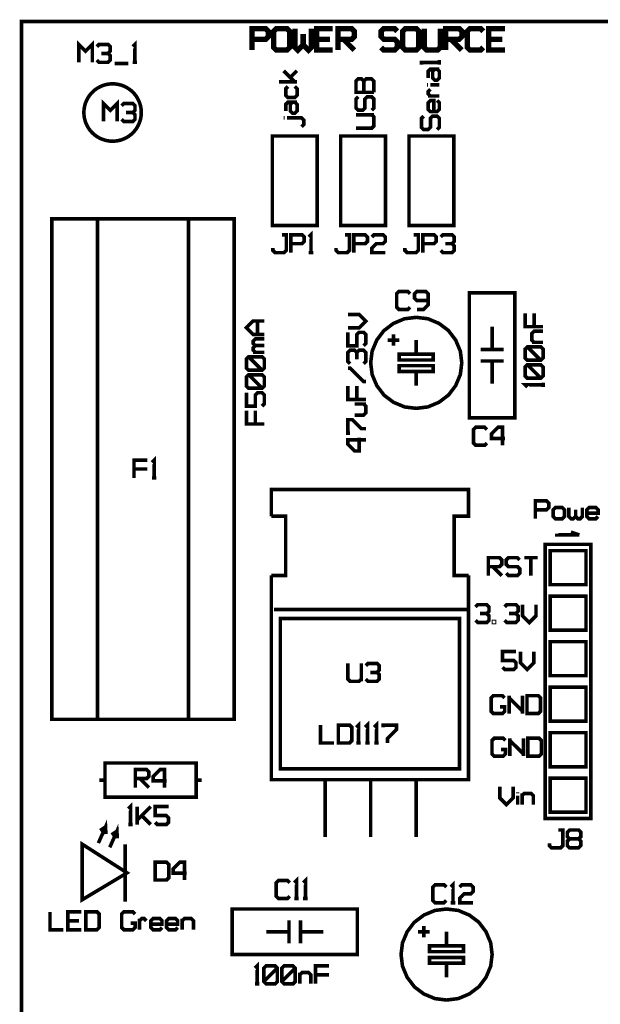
# Model space of a CAD drawing. Header units: millimetres. Extents: x 0 to 118, y 0 to 85.
# Tile 2 of 6: x 0 to 32, y 30 to 85. Entities that reach past the tile are written whole.
import ezdxf

# ---------------------------------------------------------------- set-up
doc = ezdxf.new("R2010")
doc.units = ezdxf.units.MM

msp = doc.modelspace()

# ---------------------------------------------------------------- linework, layer by layer
at = {"layer": '16514280', "const_width": 0.2}
msp.add_lwpolyline([(0, 85), (115, 85), (115, 0), (0, 0), (0, 85)], dxfattribs=at)
at = {"layer": '16593904'}
for points, const_width in [([(12.85875, 83.40313), (12.85875, 84.60313), (13.60875, 84.60313), (13.75875, 84.45313), (13.75875, 84.15313), (13.60875, 84.00313), (12.85875, 84.00313)], 0.3), ([(14.80875, 83.40313), (14.20875, 83.40313), (14.05875, 83.55313), (14.05875, 84.45313), (14.20875, 84.60313), (14.80875, 84.60313), (14.95875, 84.45313), (14.95875, 83.55313), (14.80875, 83.40313)], 0.3), ([(15.25875, 84.60313), (15.25875, 83.55313), (15.40875, 83.40313), (15.70875, 83.70313), (15.70875, 84.30313)], 0.3), ([(15.70875, 83.70313), (16.00875, 83.40313), (16.15875, 83.55313), (16.15875, 84.60313)], 0.3), ([(17.35875, 83.40313), (16.45875, 83.40313), (16.45875, 84.60313), (17.35875, 84.60313)], 0.3), ([(17.65875, 83.40313), (17.65875, 84.60313), (18.40875, 84.60313), (18.55875, 84.45313), (18.55875, 84.15313), (18.40875, 84.00313), (17.65875, 84.00313)], 0.3), ([(20.05875, 83.55313), (20.20875, 83.40313), (20.80875, 83.40313), (20.95875, 83.55313), (20.95875, 83.85313), (20.80875, 84.00313), (20.20875, 84.00313), (20.05875, 84.15313), (20.05875, 84.45313), (20.20875, 84.60313), (20.80875, 84.60313), (20.95875, 84.45313)], 0.3), ([(22.00875, 83.40313), (21.40875, 83.40313), (21.25875, 83.55313), (21.25875, 84.45313), (21.40875, 84.60313), (22.00875, 84.60313), (22.15875, 84.45313), (22.15875, 83.55313), (22.00875, 83.40313)], 0.3), ([(22.45875, 84.60313), (22.45875, 83.55313), (22.60875, 83.40313), (23.20875, 83.40313), (23.35875, 83.55313)], 0.3), ([(23.35875, 84.60313), (23.35875, 83.40313)], 0.3), ([(23.65875, 83.40313), (23.65875, 84.60313), (24.40875, 84.60313), (24.55875, 84.45313), (24.55875, 84.15313), (24.40875, 84.00313), (23.65875, 84.00313)], 0.3), ([(25.75875, 83.55313), (25.60875, 83.40313), (25.00875, 83.40313), (24.85875, 83.55313), (24.85875, 84.45313), (25.00875, 84.60313), (25.60875, 84.60313), (25.75875, 84.45313)], 0.3), ([(26.95875, 83.40313), (26.05875, 83.40313), (26.05875, 84.60313), (26.95875, 84.60313)], 0.3), ([(16.45875, 84.00313), (17.20875, 84.00313)], 0.3), ([(17.95875, 84.00313), (18.55875, 83.40313)], 0.3), ([(23.95875, 84.00313), (24.55875, 83.40313)], 0.3), ([(26.05875, 84.00313), (26.80875, 84.00313)], 0.3), ([(3.2, 82.72016), (3.2, 83.72), (3.57494, 83.34506), (3.94988, 83.72), (3.94988, 82.72016)], 0.2), ([(4.19984, 83.59502), (4.32482, 83.72), (4.82474, 83.72), (4.94972, 83.59502), (4.94972, 83.34506), (4.82474, 83.22008), (4.4498, 83.22008)], 0.2), ([(6.3245, 82.72016), (6.3245, 83.72), (6.19952, 83.59502)], 0.2), ([(4.82474, 83.22008), (4.94972, 83.0951), (4.94972, 82.84514), (4.82474, 82.72016), (4.32482, 82.72016), (4.19984, 82.84514)], 0.2), ([(5.19968, 82.65767), (5.94956, 82.65767)], 0.2), ([(6.19952, 82.72016), (6.44948, 82.72016)], 0.2), ([(23.30421, 82.7169), (22.30437, 82.7169), (22.30437, 82.59192)], 0.2), ([(22.67931, 81.84204), (22.67931, 82.21698), (22.80429, 82.34196), (23.30421, 82.34196)], 0.2), ([(23.17923, 82.34196), (23.30421, 82.21698), (23.30421, 81.84204), (23.17923, 81.71706), (23.05425, 81.71706), (22.92927, 81.84204), (22.92927, 82.21698), (23.05425, 82.34196)], 0.2), ([(23.30421, 82.59192), (23.30421, 82.84188)], 0.2), ([(15.24173, 81.62585), (14.61683, 82.25075)], 0.2), ([(14.99177, 81.87581), (15.36671, 82.25075)], 0.2), ([(19.65296, 81.04656), (18.65312, 81.04656), (18.65312, 81.67146), (18.7781, 81.79644), (18.96557, 81.79644), (19.09055, 81.67146), (19.09055, 81.04656)], 0.2), ([(19.09055, 81.67146), (19.21553, 81.79644), (19.52798, 81.79644), (19.65296, 81.67146), (19.65296, 81.04656)], 0.2), ([(5.08, 78.32), (5.08, 78.32), (5.13583, 78.32098), (5.19161, 78.3239), (5.24724, 78.32877), (5.30267, 78.33558), (5.35783, 78.34431), (5.41265, 78.35497), (5.46707, 78.36753), (5.52101, 78.38199), (5.57442, 78.39831), (5.62723, 78.4165), (5.67937, 78.43651), (5.73077, 78.45833), (5.78139, 78.48193), (5.83115, 78.50729), (5.88, 78.53436), (5.92787, 78.56313), (5.9747, 78.59354), (6.02045, 78.62558), (6.06505, 78.65919), (6.10846, 78.69433), (6.1506, 78.73097), (6.19145, 78.76906), (6.23094, 78.80855), (6.26903, 78.8494), (6.30567, 78.89154), (6.34081, 78.93495), (6.37442, 78.97955), (6.40646, 79.0253), (6.43687, 79.07213), (6.46564, 79.12001), (6.49271, 79.16885), (6.51807, 79.21861), (6.54167, 79.26923), (6.56349, 79.32063), (6.5835, 79.37277), (6.60169, 79.42558), (6.61801, 79.47899), (6.63247, 79.53293), (6.64503, 79.58735), (6.65569, 79.64217), (6.66442, 79.69733), (6.67123, 79.75276), (6.6761, 79.80839), (6.67902, 79.86417), (6.68, 79.92), (6.67902, 79.97583), (6.6761, 80.03161), (6.67123, 80.08724), (6.66442, 80.14267), (6.65569, 80.19783), (6.64503, 80.25265), (6.63247, 80.30707), (6.61801, 80.36101), (6.60169, 80.41442), (6.5835, 80.46723), (6.56349, 80.51937), (6.54167, 80.57077), (6.51807, 80.62139), (6.49271, 80.67115), (6.46564, 80.72), (6.43687, 80.76787), (6.40646, 80.8147), (6.37442, 80.86045), (6.34081, 80.90505), (6.30567, 80.94846), (6.26903, 80.9906), (6.23094, 81.03145), (6.19145, 81.07094), (6.1506, 81.10903), (6.10846, 81.14567), (6.06505, 81.18081), (6.02045, 81.21442), (5.9747, 81.24646), (5.92787, 81.27687), (5.87999, 81.30564), (5.83115, 81.33271), (5.78139, 81.35807), (5.73077, 81.38167), (5.67937, 81.40349), (5.62723, 81.4235), (5.57442, 81.44169), (5.52101, 81.45801), (5.46707, 81.47247), (5.41265, 81.48503), (5.35783, 81.49569), (5.30267, 81.50442), (5.24724, 81.51123), (5.19161, 81.5161), (5.13583, 81.51902), (5.08, 81.52), (5.02417, 81.51902), (4.96839, 81.5161), (4.91276, 81.51123), (4.85733, 81.50442), (4.80217, 81.49569), (4.74735, 81.48503), (4.69293, 81.47247), (4.63899, 81.45801), (4.58558, 81.44169), (4.53277, 81.4235), (4.48063, 81.40349), (4.42923, 81.38167), (4.37861, 81.35807), (4.32885, 81.33271), (4.28, 81.30564), (4.23213, 81.27687), (4.1853, 81.24646), (4.13955, 81.21442), (4.09495, 81.18081), (4.05154, 81.14567), (4.0094, 81.10903), (3.96855, 81.07094), (3.92906, 81.03145), (3.89097, 80.9906), (3.85433, 80.94846), (3.81919, 80.90505), (3.78558, 80.86045), (3.75354, 80.8147), (3.72313, 80.76787), (3.69436, 80.71999), (3.66729, 80.67115), (3.64193, 80.62139), (3.61833, 80.57077), (3.59651, 80.51937), (3.5765, 80.46723), (3.55831, 80.41442), (3.54199, 80.36101), (3.52753, 80.30707), (3.51497, 80.25265), (3.50431, 80.19783), (3.49558, 80.14267), (3.48877, 80.08724), (3.4839, 80.03161), (3.48098, 79.97583), (3.48, 79.92), (3.48098, 79.86417), (3.4839, 79.80839), (3.48877, 79.75276), (3.49558, 79.69733), (3.50431, 79.64217), (3.51497, 79.58735), (3.52753, 79.53293), (3.54199, 79.47899), (3.55831, 79.42558), (3.5765, 79.37277), (3.59651, 79.32063), (3.61833, 79.26923), (3.64193, 79.21861), (3.66729, 79.16885), (3.69436, 79.12), (3.72313, 79.07213), (3.75354, 79.0253), (3.78558, 78.97955), (3.81919, 78.93495), (3.85433, 78.89154), (3.89097, 78.8494), (3.92906, 78.80855), (3.96855, 78.76906), (4.0094, 78.73097), (4.05154, 78.69433), (4.09495, 78.65919), (4.13955, 78.62558), (4.1853, 78.59354), (4.23213, 78.56313), (4.28001, 78.53436), (4.32885, 78.50729), (4.37861, 78.48193), (4.42923, 78.45833), (4.48063, 78.43651), (4.53277, 78.4165), (4.58558, 78.39831), (4.63899, 78.38199), (4.69293, 78.36753), (4.74735, 78.35497), (4.80217, 78.34431), (4.85733, 78.33558), (4.91276, 78.32877), (4.96839, 78.3239), (5.02417, 78.32098), (5.08, 78.32)], 0.2), ([(14.36687, 81.62585), (15.36671, 81.62585)], 0.2), ([(15.24173, 81.37589), (15.36671, 81.25091), (15.36671, 80.87597), (15.24173, 80.75099), (14.86679, 80.75099), (14.74181, 80.87597), (14.74181, 81.25091), (14.86679, 81.37589)], 0.2), ([(22.67931, 81.4671), (22.61682, 81.4671)], 0.2), ([(23.30421, 81.4671), (22.80429, 81.4671)], 0.2), ([(19.52798, 80.04672), (19.65296, 80.1717), (19.65296, 80.67162), (19.52798, 80.7966), (19.27802, 80.7966), (19.15304, 80.67162), (19.15304, 80.1717), (19.02806, 80.04672), (18.7781, 80.04672), (18.65312, 80.1717), (18.65312, 80.67162), (18.7781, 80.7966)], 0.2), ([(22.80429, 80.8422), (22.67931, 80.96718), (22.67931, 81.09216), (22.80429, 81.21714)], 0.2), ([(23.30421, 80.8422), (22.67931, 80.8422)], 0.2), ([(4.58008, 79.42008), (4.58008, 80.41992), (4.95502, 80.04498), (5.32996, 80.41992), (5.32996, 79.42008)], 0.2), ([(5.57992, 80.29494), (5.7049, 80.41992), (6.20482, 80.41992), (6.3298, 80.29494), (6.3298, 80.04498), (6.20482, 79.92), (5.82988, 79.92)], 0.2), ([(14.74181, 80.00111), (14.74181, 80.37605), (14.86679, 80.50103), (15.36671, 80.50103)], 0.2), ([(15.24173, 80.50103), (15.36671, 80.37605), (15.36671, 80.00111), (15.24173, 79.87613), (15.11675, 79.87613), (14.99177, 80.00111), (14.99177, 80.37605), (15.11675, 80.50103)], 0.2), ([(23.17923, 80.59224), (23.30421, 80.46726), (23.30421, 80.09232), (23.17923, 79.96734), (22.80429, 79.96734), (22.67931, 80.09232), (22.67931, 80.46726), (22.80429, 80.59224), (22.99176, 80.59224), (22.99176, 79.96734)], 0.2), ([(6.20482, 79.92), (6.3298, 79.79502), (6.3298, 79.54506), (6.20482, 79.42008), (5.7049, 79.42008), (5.57992, 79.54506)], 0.2), ([(14.67932, 79.62617), (14.61683, 79.62617)], 0.2), ([(14.8043, 79.62617), (15.61667, 79.62617), (15.74165, 79.50119), (15.74165, 79.25123), (15.61667, 79.12625)], 0.2), ([(18.65312, 79.04688), (19.52798, 79.04688), (19.65296, 79.17186), (19.65296, 79.67178), (19.52798, 79.79676)], 0.2), ([(18.65312, 79.79676), (19.65296, 79.79676)], 0.2), ([(23.17923, 78.9675), (23.30421, 79.09248), (23.30421, 79.5924), (23.17923, 79.71738), (22.92927, 79.71738), (22.80429, 79.5924), (22.80429, 79.09248), (22.67931, 78.9675), (22.42935, 78.9675), (22.30437, 79.09248), (22.30437, 79.5924), (22.42935, 79.71738)], 0.2), ([(13.99, 73.61), (13.99, 78.61), (16.49, 78.61), (16.49, 73.61), (13.99, 73.61)], 0.2), ([(17.8, 73.61), (17.8, 78.61), (20.3, 78.61), (20.3, 73.61), (17.8, 73.61)], 0.2), ([(21.61, 73.61), (21.61, 78.61), (24.11, 78.61), (24.11, 73.61), (21.61, 73.61)], 0.2), ([(1.69333, 46.05334), (11.85333, 46.05334), (11.85333, 73.99334), (1.69333, 73.99334), (1.69333, 46.05334)], 0.2), ([(4.23333, 73.99334), (4.23333, 46.05334)], 0.2), ([(9.31333, 46.05334), (9.31333, 73.99334)], 0.2), ([(14.02, 72.35012), (14.02, 72.22514), (14.14498, 72.10016), (14.6449, 72.10016), (14.76988, 72.22514), (14.76988, 73.1), (14.51992, 73.1)], 0.2), ([(15.01984, 72.10016), (15.01984, 73.1), (15.64474, 73.1), (15.76972, 72.97502), (15.76972, 72.72506), (15.64474, 72.60008), (15.01984, 72.60008)], 0.2), ([(16.14466, 72.10016), (16.14466, 73.1), (16.01968, 72.97502)], 0.2), ([(17.54, 72.35012), (17.54, 72.22514), (17.66498, 72.10016), (18.1649, 72.10016), (18.28988, 72.22514), (18.28988, 73.1), (18.03992, 73.1)], 0.2), ([(18.53984, 72.10016), (18.53984, 73.1), (19.16474, 73.1), (19.28972, 72.97502), (19.28972, 72.72506), (19.16474, 72.60008), (18.53984, 72.60008)], 0.2), ([(20.28956, 72.10016), (19.53968, 72.10016), (19.53968, 72.35012), (19.78964, 72.60008), (20.16458, 72.60008), (20.28956, 72.72506), (20.28956, 72.97502), (20.16458, 73.1), (19.66466, 73.1), (19.53968, 72.97502)], 0.2), ([(21.38, 72.35012), (21.38, 72.22514), (21.50498, 72.10016), (22.0049, 72.10016), (22.12988, 72.22514), (22.12988, 73.1), (21.87992, 73.1)], 0.2), ([(22.37984, 72.10016), (22.37984, 73.1), (23.00474, 73.1), (23.12972, 72.97502), (23.12972, 72.72506), (23.00474, 72.60008), (22.37984, 72.60008)], 0.2), ([(23.37968, 72.97502), (23.50466, 73.1), (24.00458, 73.1), (24.12956, 72.97502), (24.12956, 72.72506), (24.00458, 72.60008), (23.62964, 72.60008)], 0.2), ([(24.00458, 72.60008), (24.12956, 72.4751), (24.12956, 72.22514), (24.00458, 72.10016), (23.50466, 72.10016), (23.37968, 72.22514)], 0.2), ([(16.01968, 72.10016), (16.26964, 72.10016)], 0.2), ([(21.67321, 69.05514), (21.54823, 68.93016), (21.04831, 68.93016), (20.92333, 69.05514), (20.92333, 69.80502), (21.04831, 69.93), (21.54823, 69.93), (21.67321, 69.80502)], 0.2), ([(22.04815, 68.93016), (22.42309, 68.93016), (22.67305, 69.18012), (22.67305, 69.80502), (22.54807, 69.93), (22.04815, 69.93), (21.92317, 69.80502), (21.92317, 69.55506), (22.04815, 69.43008), (22.67305, 69.43008)], 0.2), ([(27.51666, 69.86334), (24.97666, 69.86334), (24.97666, 62.88334), (27.51666, 62.88334), (27.51666, 69.86334)], 0.2), ([(18.20333, 67.90265), (18.82823, 67.90265), (19.20317, 68.27759), (18.82823, 68.65253), (18.20333, 68.65253)], 0.2), ([(29.0865, 67.9678), (28.08666, 67.9678), (28.08666, 68.71768)], 0.2), ([(28.58658, 68.71768), (28.58658, 67.9678)], 0.2), ([(13.54109, 67.53608), (12.91619, 67.53608), (12.54125, 67.91102), (12.91619, 68.28596), (13.54109, 68.28596)], 0.2), ([(13.16615, 67.53608), (13.16615, 68.28596)], 0.2), ([(19.47333, 65.95), (19.47333, 65.95), (19.55333, 65.3), (19.81333, 64.68), (20.22333, 64.14), (20.74333, 63.75), (21.36333, 63.49), (22.01333, 63.41), (22.66333, 63.49), (23.28333, 63.75), (23.82333, 64.16), (24.21333, 64.68), (24.47333, 65.3), (24.55333, 65.95), (24.47333, 66.6), (24.21333, 67.22), (23.80333, 67.76), (23.28333, 68.15), (22.66333, 68.41), (22.01333, 68.49), (21.36333, 68.41), (20.74333, 68.15), (20.20333, 67.74), (19.81333, 67.22), (19.55333, 66.6), (19.47333, 65.95)], 0.2), ([(18.20333, 67.65269), (18.20333, 66.90281), (18.70325, 66.90281), (18.70325, 67.52771), (18.82823, 67.65269), (19.07819, 67.65269), (19.20317, 67.52771), (19.20317, 67.02779), (19.07819, 66.90281)], 0.2), ([(20.74333, 67.54), (20.74333, 66.9)], 0.2), ([(26.24666, 67.96334), (26.24666, 66.69334)], 0.2), ([(28.58658, 67.09294), (28.4616, 67.21792), (28.4616, 67.59286), (28.58658, 67.71784), (29.0865, 67.71784)], 0.2), ([(13.04117, 66.91118), (12.91619, 67.03616), (12.91619, 67.16114), (13.04117, 67.28612), (13.54109, 67.28612)], 0.2), ([(21.06333, 67.22), (20.42333, 67.22)], 0.2), ([(22.01333, 66.43), (22.01333, 67.22)], 0.2), ([(29.0865, 67.09294), (28.4616, 67.09294)], 0.2), ([(13.04117, 66.53624), (12.91619, 66.66122), (12.91619, 66.7862), (13.04117, 66.91118), (13.54109, 66.91118)], 0.2), ([(12.91619, 66.53624), (13.54109, 66.53624)], 0.2), ([(18.32831, 65.90297), (18.20333, 66.02795), (18.20333, 66.52787), (18.32831, 66.65285), (18.57827, 66.65285), (18.70325, 66.52787), (18.70325, 66.15293)], 0.2), ([(18.70325, 66.52787), (18.82823, 66.65285), (19.07819, 66.65285), (19.20317, 66.52787), (19.20317, 66.02795), (19.07819, 65.90297)], 0.2), ([(22.96333, 66.11), (21.06333, 66.11), (21.06333, 66.43), (22.96333, 66.43), (22.96333, 66.11)], 0.2), ([(25.60666, 66.69334), (26.88666, 66.69334)], 0.2), ([(29.0865, 66.21808), (28.96152, 66.0931), (28.21164, 66.0931), (28.08666, 66.21808), (28.08666, 66.718), (28.21164, 66.84298), (28.96152, 66.84298), (29.0865, 66.718), (29.0865, 66.21808)], 0.2), ([(28.96152, 66.0931), (28.21164, 66.84298)], 0.2), ([(13.54109, 65.66138), (13.41611, 65.5364), (12.66623, 65.5364), (12.54125, 65.66138), (12.54125, 66.1613), (12.66623, 66.28628), (13.41611, 66.28628), (13.54109, 66.1613), (13.54109, 65.66138)], 0.2), ([(13.41611, 65.5364), (12.66623, 66.28628)], 0.2), ([(25.60666, 66.05334), (26.88666, 66.05334)], 0.2), ([(26.24666, 66.05334), (26.24666, 64.78334)], 0.2), ([(29.0865, 65.21824), (28.96152, 65.09326), (28.21164, 65.09326), (28.08666, 65.21824), (28.08666, 65.71816), (28.21164, 65.84314), (28.96152, 65.84314), (29.0865, 65.71816), (29.0865, 65.21824)], 0.2), ([(28.96152, 65.09326), (28.21164, 65.84314)], 0.2), ([(19.20317, 64.90313), (19.07819, 64.90313), (18.32831, 65.65301), (18.20333, 65.65301)], 0.2), ([(22.96333, 65.79), (21.06333, 65.79), (21.06333, 65.47), (22.96333, 65.47), (22.96333, 65.79)], 0.2), ([(22.01333, 65.47), (22.01333, 64.68)], 0.2), ([(13.54109, 64.66154), (13.41611, 64.53656), (12.66623, 64.53656), (12.54125, 64.66154), (12.54125, 65.16146), (12.66623, 65.28644), (13.41611, 65.28644), (13.54109, 65.16146), (13.54109, 64.66154)], 0.2), ([(13.41611, 64.53656), (12.66623, 65.28644)], 0.2), ([(29.0865, 64.59334), (29.0865, 64.8433)], 0.2), ([(12.54125, 64.2866), (12.54125, 63.53672), (13.04117, 63.53672), (13.04117, 64.16162), (13.16615, 64.2866), (13.41611, 64.2866), (13.54109, 64.16162), (13.54109, 63.6617), (13.41611, 63.53672)], 0.2), ([(19.20317, 63.90329), (18.20333, 63.90329), (18.20333, 64.65317)], 0.2), ([(18.70325, 64.65317), (18.70325, 63.90329)], 0.2), ([(29.0865, 64.71832), (28.08666, 64.71832), (28.21164, 64.59334)], 0.2), ([(18.57827, 63.02843), (19.07819, 63.02843), (19.20317, 63.15341), (19.20317, 63.52835), (19.07819, 63.65333)], 0.2), ([(18.57827, 63.65333), (19.20317, 63.65333)], 0.2), ([(13.54109, 62.53688), (12.54125, 62.53688), (12.54125, 63.28676)], 0.2), ([(13.04117, 63.28676), (13.04117, 62.53688)], 0.2), ([(18.32831, 62.02859), (18.20333, 62.02859), (18.20333, 62.77847), (18.45329, 62.77847), (18.95321, 62.27855), (19.20317, 62.27855)], 0.2), ([(25.95654, 61.47848), (25.83156, 61.3535), (25.33164, 61.3535), (25.20666, 61.47848), (25.20666, 62.22836), (25.33164, 62.35334), (25.83156, 62.35334), (25.95654, 62.22836)], 0.2), ([(26.8314, 61.3535), (26.8314, 62.35334), (26.58144, 62.35334), (26.2065, 61.9784), (26.2065, 61.72844), (26.95638, 61.72844)], 0.2), ([(19.20317, 61.65365), (18.20333, 61.65365), (18.20333, 61.40369), (18.57827, 61.02875), (18.82823, 61.02875), (18.82823, 61.77863)], 0.2), ([(6.27341, 59.52342), (6.27341, 60.52326), (7.02329, 60.52326)], 0.2), ([(7.39823, 59.52342), (7.39823, 60.52326), (7.27325, 60.39828)], 0.2), ([(7.02329, 60.02334), (6.27341, 60.02334)], 0.2), ([(7.27325, 59.52342), (7.52321, 59.52342)], 0.2), ([(13.93333, 57.38667), (13.93333, 58.88667), (24.93333, 58.88667), (24.93333, 57.38667), (24.13333, 57.38667), (24.13333, 54.08667), (24.93333, 54.08667)], 0.2), ([(28.65437, 57.25079), (28.65437, 58.25063), (29.27927, 58.25063), (29.40425, 58.12565), (29.40425, 57.87569), (29.27927, 57.75071), (28.65437, 57.75071)], 0.2), ([(29.77919, 57.25079), (29.65421, 57.37577), (29.65421, 57.75071), (29.77919, 57.87569), (30.15413, 57.87569), (30.27911, 57.75071), (30.27911, 57.37577), (30.15413, 57.25079), (29.77919, 57.25079)], 0.2), ([(30.52907, 57.87569), (30.52907, 57.37577), (30.65405, 57.25079), (30.77903, 57.25079), (30.90401, 57.37577), (30.90401, 57.75071)], 0.2), ([(30.90401, 57.37577), (31.02899, 57.25079), (31.15397, 57.25079), (31.27895, 57.37577), (31.27895, 57.87569)], 0.2), ([(32.15381, 57.37577), (32.02883, 57.25079), (31.65389, 57.25079), (31.52891, 57.37577), (31.52891, 57.75071), (31.65389, 57.87569), (32.02883, 57.87569), (32.15381, 57.75071), (32.15381, 57.56324), (31.52891, 57.56324)], 0.2), ([(13.93333, 57.38667), (14.73333, 57.38667), (14.73333, 54.08667), (13.93333, 54.08667)], 0.2), ([(31.115, 56.34562), (30.63875, 56.50437)], 0.2), ([(31.115, 56.34562), (29.84501, 56.34562), (29.84501, 56.425), (29.84501, 56.26625)], 0.2), ([(31.75, 55.82), (31.75, 40.52), (29.21, 40.52), (29.21, 55.82), (31.75, 55.82)], 0.2), ([(31.48, 55.47), (31.48, 53.57), (29.48, 53.57), (29.48, 55.47), (31.48, 55.47)], 0.2), ([(26.035, 54.07579), (26.035, 55.07563), (26.6599, 55.07563), (26.78488, 54.95065), (26.78488, 54.70069), (26.6599, 54.57571), (26.035, 54.57571)], 0.2), ([(27.03484, 54.20077), (27.15982, 54.07579), (27.65974, 54.07579), (27.78472, 54.20077), (27.78472, 54.45073), (27.65974, 54.57571), (27.15982, 54.57571), (27.03484, 54.70069), (27.03484, 54.95065), (27.15982, 55.07563), (27.65974, 55.07563), (27.78472, 54.95065)], 0.2), ([(28.03468, 55.07563), (28.78456, 55.07563)], 0.2), ([(28.40962, 54.07579), (28.40962, 55.07563)], 0.2), ([(26.28496, 54.57571), (26.78488, 54.07579)], 0.2), ([(13.93333, 54.08667), (13.93333, 42.68667), (24.93333, 42.68667), (24.93333, 54.08667)], 0.2), ([(31.48, 52.93), (31.48, 51.03), (29.48, 51.03), (29.48, 52.93), (31.48, 52.93)], 0.2), ([(14.07583, 52.18667), (24.87083, 52.18667)], 0.2), ([(25.32062, 52.33127), (25.4456, 52.45625), (25.94552, 52.45625), (26.0705, 52.33127), (26.0705, 52.08131), (25.94552, 51.95633), (25.57058, 51.95633)], 0.2), ([(26.94536, 52.33127), (27.07034, 52.45625), (27.57026, 52.45625), (27.69524, 52.33127), (27.69524, 52.08131), (27.57026, 51.95633), (27.19532, 51.95633)], 0.2), ([(27.9452, 52.45625), (27.9452, 51.83135), (28.32014, 51.45641), (28.69508, 51.83135), (28.69508, 52.45625)], 0.2), ([(14.43333, 51.68667), (24.43333, 51.68667), (24.43333, 43.28667), (14.43333, 43.28667), (14.43333, 51.68667)], 0.2), ([(25.94552, 51.95633), (26.0705, 51.83135), (26.0705, 51.58139), (25.94552, 51.45641), (25.4456, 51.45641), (25.32062, 51.58139)], 0.2), ([(27.57026, 51.95633), (27.69524, 51.83135), (27.69524, 51.58139), (27.57026, 51.45641), (27.07034, 51.45641), (26.94536, 51.58139)], 0.2), ([(26.32046, 51.45641), (26.38295, 51.45641), (26.38295, 51.5189), (26.32046, 51.5189), (26.32046, 51.45641)], 0.2), ([(31.48, 50.39), (31.48, 48.49), (29.48, 48.49), (29.48, 50.39), (31.48, 50.39)], 0.2), ([(27.57863, 49.83688), (26.82875, 49.83688), (26.82875, 49.33696), (27.45365, 49.33696), (27.57863, 49.21198), (27.57863, 48.96202), (27.45365, 48.83704), (26.95373, 48.83704), (26.82875, 48.96202)], 0.2), ([(27.82859, 49.83688), (27.82859, 49.21198), (28.20353, 48.83704), (28.57847, 49.21198), (28.57847, 49.83688)], 0.2), ([(18.20333, 49.17542), (18.20333, 48.30056), (18.32831, 48.17558), (18.82823, 48.17558), (18.95321, 48.30056)], 0.2), ([(18.95321, 49.17542), (18.95321, 48.17558)], 0.2), ([(19.20317, 49.05044), (19.32815, 49.17542), (19.82807, 49.17542), (19.95305, 49.05044), (19.95305, 48.80048), (19.82807, 48.6755), (19.45313, 48.6755)], 0.2), ([(19.82807, 48.6755), (19.95305, 48.55052), (19.95305, 48.30056), (19.82807, 48.17558), (19.32815, 48.17558), (19.20317, 48.30056)], 0.2), ([(31.48, 47.85), (31.48, 45.95), (29.48, 45.95), (29.48, 47.85), (31.48, 47.85)], 0.2), ([(26.69367, 46.75135), (26.94363, 46.75135), (26.94363, 46.50139), (26.81865, 46.37641), (26.31873, 46.37641), (26.19375, 46.50139), (26.19375, 47.25127), (26.31873, 47.37625), (26.81865, 47.37625), (26.94363, 47.25127)], 0.2), ([(27.19359, 46.37641), (27.19359, 47.37625)], 0.2), ([(27.19359, 47.25127), (27.94347, 46.50139)], 0.2), ([(27.94347, 46.37641), (27.94347, 47.37625)], 0.2), ([(28.19343, 46.37641), (28.19343, 47.37625), (28.81833, 47.37625), (28.94331, 47.25127), (28.94331, 46.50139), (28.81833, 46.37641), (28.19343, 46.37641)], 0.2), ([(16.66875, 45.73583), (16.66875, 44.73599), (17.41863, 44.73599)], 0.2), ([(17.66859, 44.73599), (17.66859, 45.73583), (18.29349, 45.73583), (18.41847, 45.61085), (18.41847, 44.86097), (18.29349, 44.73599), (17.66859, 44.73599)], 0.2), ([(18.79341, 44.73599), (18.79341, 45.73583), (18.66843, 45.61085)], 0.2), ([(19.29333, 44.73599), (19.29333, 45.73583), (19.16835, 45.61085)], 0.2), ([(19.79325, 44.73599), (19.79325, 45.73583), (19.66827, 45.61085)], 0.2), ([(20.16819, 45.61085), (20.16819, 45.73583), (20.91807, 45.73583), (20.91807, 45.48587), (20.41815, 44.98595), (20.41815, 44.73599)], 0.2), ([(26.73992, 44.3751), (26.98988, 44.3751), (26.98988, 44.12514), (26.8649, 44.00016), (26.36498, 44.00016), (26.24, 44.12514), (26.24, 44.87502), (26.36498, 45), (26.8649, 45), (26.98988, 44.87502)], 0.2), ([(27.23984, 44.00016), (27.23984, 45)], 0.2), ([(27.98972, 44.00016), (27.98972, 45)], 0.2), ([(28.23968, 44.00016), (28.23968, 45), (28.86458, 45), (28.98956, 44.87502), (28.98956, 44.12514), (28.86458, 44.00016), (28.23968, 44.00016)], 0.2), ([(31.48, 45.31), (31.48, 43.41), (29.48, 43.41), (29.48, 45.31), (31.48, 45.31)], 0.2), ([(18.66843, 44.73599), (18.91839, 44.73599)], 0.2), ([(19.16835, 44.73599), (19.41831, 44.73599)], 0.2), ([(19.66827, 44.73599), (19.91823, 44.73599)], 0.2), ([(27.23984, 44.87502), (27.98972, 44.12514)], 0.2), ([(9.73666, 42.66667), (9.73666, 43.61667), (4.65666, 43.61667), (4.65666, 41.71667), (9.73666, 41.71667), (9.73666, 42.66667), (10.05666, 42.66667)], 0.2), ([(6.35, 42.24891), (6.35, 43.24875), (6.9749, 43.24875), (7.09988, 43.12377), (7.09988, 42.87381), (6.9749, 42.74883), (6.35, 42.74883)], 0.2), ([(7.97474, 42.24891), (7.97474, 43.24875), (7.72478, 43.24875), (7.34984, 42.87381), (7.34984, 42.62385), (8.09972, 42.62385)], 0.2), ([(31.48, 42.77), (31.48, 40.87), (29.48, 40.87), (29.48, 42.77), (31.48, 42.77)], 0.2), ([(4.65666, 42.66667), (4.33666, 42.66667)], 0.2), ([(6.59996, 42.74883), (7.09988, 42.24891)], 0.2), ([(16.93333, 39.49667), (16.93333, 42.66667)], 0.2), ([(19.47333, 39.49667), (19.47333, 42.66667)], 0.2), ([(22.01333, 39.49667), (22.01333, 42.66667)], 0.2), ([(26.67, 42.29625), (26.67, 41.67135), (27.04494, 41.29641), (27.41988, 41.67135), (27.41988, 42.29625)], 0.2), ([(27.66984, 41.92131), (27.66984, 41.9838)], 0.2), ([(27.66984, 41.29641), (27.66984, 41.79633)], 0.2), ([(27.9198, 41.29641), (27.9198, 41.92131)], 0.2), ([(27.9198, 41.79633), (28.04478, 41.92131), (28.41972, 41.92131), (28.5447, 41.79633), (28.5447, 41.29641)], 0.2), ([(6.0781, 40.18516), (6.0781, 41.185), (5.95312, 41.06002)], 0.2), ([(6.45304, 40.18516), (6.45304, 41.185)], 0.2), ([(6.45304, 40.43512), (7.20292, 41.185)], 0.2), ([(8.20276, 41.185), (7.45288, 41.185), (7.45288, 40.68508), (8.07778, 40.68508), (8.20276, 40.5601), (8.20276, 40.31014), (8.07778, 40.18516), (7.57786, 40.18516), (7.45288, 40.31014)], 0.2), ([(6.703, 40.68508), (7.20292, 40.18516)], 0.2), ([(4.28666, 39.14855), (4.68666, 40.04855), (4.70729, 39.64855)], 0.2), ([(4.68666, 40.04855), (4.38666, 39.84855)], 0.2), ([(4.92166, 38.91042), (5.32166, 39.81042), (5.34229, 39.41042)], 0.2), ([(5.95312, 40.18516), (6.20308, 40.18516)], 0.2), ([(5.32166, 39.81042), (5.02166, 39.61042)], 0.2), ([(29.44, 39.13012), (29.44, 39.00514), (29.56498, 38.88016), (30.0649, 38.88016), (30.18988, 39.00514), (30.18988, 39.88), (29.93992, 39.88)], 0.2), ([(30.56482, 39.38008), (30.43984, 39.2551), (30.43984, 39.00514), (30.56482, 38.88016), (31.06474, 38.88016), (31.18972, 39.00514), (31.18972, 39.2551), (31.06474, 39.38008), (30.56482, 39.38008), (30.43984, 39.50506), (30.43984, 39.75502), (30.56482, 39.88), (31.06474, 39.88), (31.18972, 39.75502), (31.18972, 39.50506), (31.06474, 39.38008)], 0.2), ([(3.38666, 39.08667), (3.38666, 35.98667), (5.88666, 37.48667), (3.38666, 39.08667)], 0.2), ([(5.78666, 39.08667), (5.78666, 35.88667)], 0.2), ([(7.46125, 37.08954), (7.46125, 38.08938), (8.08615, 38.08938), (8.21113, 37.9644), (8.21113, 37.21452), (8.08615, 37.08954), (7.46125, 37.08954)], 0.2), ([(9.08599, 37.08954), (9.08599, 38.08938), (8.83603, 38.08938), (8.46109, 37.71444), (8.46109, 37.46448), (9.21097, 37.46448)], 0.2), ([(14.958, 36.18264), (14.83302, 36.05766), (14.3331, 36.05766), (14.20812, 36.18264), (14.20812, 36.93252), (14.3331, 37.0575), (14.83302, 37.0575), (14.958, 36.93252)], 0.2), ([(15.33294, 36.05766), (15.33294, 37.0575), (15.20796, 36.93252)], 0.2), ([(15.83286, 36.05766), (15.83286, 37.0575), (15.70788, 36.93252)], 0.2), ([(23.68925, 35.94452), (23.56427, 35.81954), (23.06435, 35.81954), (22.93937, 35.94452), (22.93937, 36.6944), (23.06435, 36.81938), (23.56427, 36.81938), (23.68925, 36.6944)], 0.2), ([(24.06419, 35.81954), (24.06419, 36.81938), (23.93921, 36.6944)], 0.2), ([(25.18901, 35.81954), (24.43913, 35.81954), (24.43913, 36.0695), (24.68909, 36.31946), (25.06403, 36.31946), (25.18901, 36.44444), (25.18901, 36.6944), (25.06403, 36.81938), (24.56411, 36.81938), (24.43913, 36.6944)], 0.2), ([(15.20796, 36.05766), (15.45792, 36.05766)], 0.2), ([(15.70788, 36.05766), (15.95784, 36.05766)], 0.2), ([(23.93921, 35.81954), (24.18917, 35.81954)], 0.2), ([(1.5875, 35.31125), (1.5875, 34.31141), (2.33738, 34.31141)], 0.2), ([(3.33722, 34.31141), (2.58734, 34.31141), (2.58734, 35.31125), (3.33722, 35.31125)], 0.2), ([(3.58718, 34.31141), (3.58718, 35.31125), (4.21208, 35.31125), (4.33706, 35.18627), (4.33706, 34.43639), (4.21208, 34.31141), (3.58718, 34.31141)], 0.2), ([(6.08678, 34.68635), (6.33674, 34.68635), (6.33674, 34.43639), (6.21176, 34.31141), (5.71184, 34.31141), (5.58686, 34.43639), (5.58686, 35.18627), (5.71184, 35.31125), (6.21176, 35.31125), (6.33674, 35.18627)], 0.2), ([(11.75, 35.47), (11.75, 32.93), (18.73, 32.93), (18.73, 35.47), (11.75, 35.47)], 0.2), ([(21.16666, 32.93), (21.16666, 32.93), (21.24666, 32.28), (21.50666, 31.66), (21.91666, 31.12), (22.43666, 30.73), (23.05666, 30.47), (23.70666, 30.39), (24.35666, 30.47), (24.97666, 30.73), (25.51666, 31.14), (25.90666, 31.66), (26.16666, 32.28), (26.24666, 32.93), (26.16666, 33.58), (25.90666, 34.2), (25.49666, 34.74), (24.97666, 35.13), (24.35666, 35.39), (23.70666, 35.47), (23.05666, 35.39), (22.43666, 35.13), (21.89666, 34.72), (21.50666, 34.2), (21.24666, 33.58), (21.16666, 32.93)], 0.2), ([(2.58734, 34.81133), (3.21224, 34.81133)], 0.2), ([(6.5867, 34.31141), (6.5867, 34.93631)], 0.2), ([(6.5867, 34.81133), (6.71168, 34.93631), (6.83666, 34.93631), (6.96164, 34.81133)], 0.2), ([(7.8365, 34.43639), (7.71152, 34.31141), (7.33658, 34.31141), (7.2116, 34.43639), (7.2116, 34.81133), (7.33658, 34.93631), (7.71152, 34.93631), (7.8365, 34.81133), (7.8365, 34.62386), (7.2116, 34.62386)], 0.2), ([(8.71136, 34.43639), (8.58638, 34.31141), (8.21144, 34.31141), (8.08646, 34.43639), (8.08646, 34.81133), (8.21144, 34.93631), (8.58638, 34.93631), (8.71136, 34.81133), (8.71136, 34.62386), (8.08646, 34.62386)], 0.2), ([(8.96132, 34.31141), (8.96132, 34.93631)], 0.2), ([(8.96132, 34.81133), (9.0863, 34.93631), (9.46124, 34.93631), (9.58622, 34.81133), (9.58622, 34.31141)], 0.2), ([(14.92, 33.56), (14.92, 34.84)], 0.2), ([(15.56, 33.56), (15.56, 34.84)], 0.2), ([(22.43666, 34.52), (22.43666, 33.88)], 0.2), ([(13.65, 34.2), (14.92, 34.2)], 0.2), ([(15.56, 34.2), (16.83, 34.2)], 0.2), ([(22.75666, 34.2), (22.11666, 34.2)], 0.2), ([(23.70666, 33.41), (23.70666, 34.2)], 0.2), ([(24.65666, 33.09), (22.75666, 33.09), (22.75666, 33.41), (24.65666, 33.41), (24.65666, 33.09)], 0.2), ([(13.14248, 31.29516), (13.14248, 32.295), (13.0175, 32.17002)], 0.2), ([(24.65666, 32.77), (22.75666, 32.77), (22.75666, 32.45), (24.65666, 32.45), (24.65666, 32.77)], 0.2), ([(23.70666, 32.45), (23.70666, 31.66)], 0.2), ([(13.6424, 31.29516), (13.51742, 31.42014), (13.51742, 32.17002), (13.6424, 32.295), (14.14232, 32.295), (14.2673, 32.17002), (14.2673, 31.42014), (14.14232, 31.29516), (13.6424, 31.29516)], 0.2), ([(13.51742, 31.42014), (14.2673, 32.17002)], 0.2), ([(14.64224, 31.29516), (14.51726, 31.42014), (14.51726, 32.17002), (14.64224, 32.295), (15.14216, 32.295), (15.26714, 32.17002), (15.26714, 31.42014), (15.14216, 31.29516), (14.64224, 31.29516)], 0.2), ([(14.51726, 31.42014), (15.26714, 32.17002)], 0.2), ([(15.5171, 31.29516), (15.5171, 31.92006)], 0.2), ([(15.5171, 31.79508), (15.64208, 31.92006), (16.01702, 31.92006), (16.142, 31.79508), (16.142, 31.29516)], 0.2), ([(16.39196, 31.29516), (16.39196, 32.295), (17.14184, 32.295)], 0.2), ([(17.14184, 31.79508), (16.39196, 31.79508)], 0.2), ([(13.0175, 31.29516), (13.26746, 31.29516)], 0.2)]:
    msp.add_lwpolyline(points, dxfattribs=dict(at, const_width=const_width))

doc.saveas('drawing.dxf')
